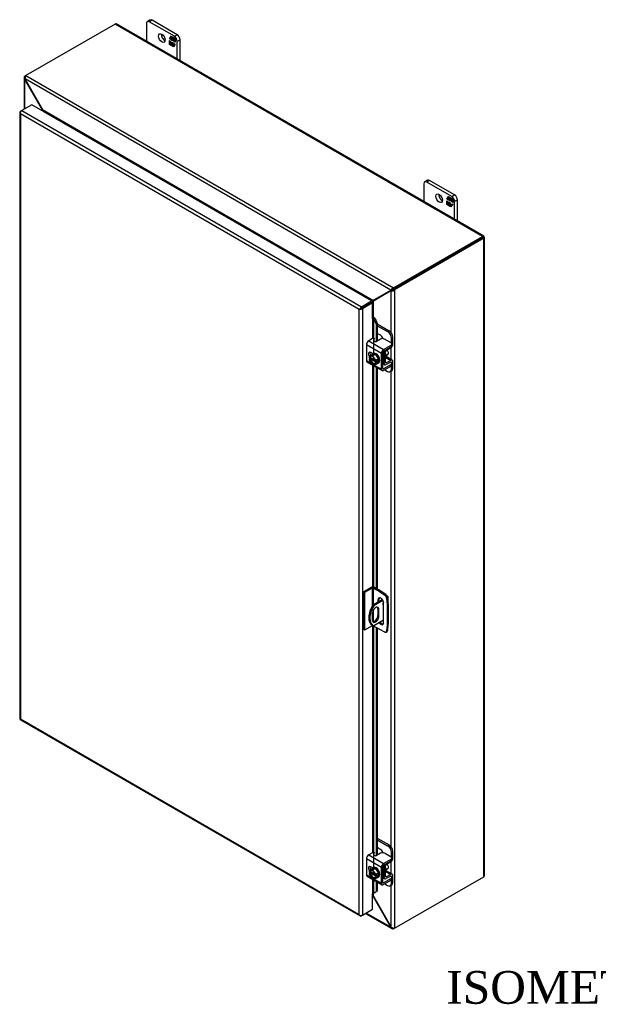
# Model space of a CAD drawing. Header units: inches. Extents: x 6 to 235, y 0 to 156.
# Tile 7 of 8: x 182 to 208, y 111 to 156. Entities that reach past the tile are written whole.
import ezdxf
from ezdxf.enums import TextEntityAlignment as Align

# ---------------------------------------------------------------- set-up
doc = ezdxf.new("R2010")
doc.units = ezdxf.units.IN
doc.header["$MEASUREMENT"] = 0
for name, color, linetype in [('COM40153-1', 7, 'CONTINUOUS'), ('COM40153-2', 7, 'CONTINUOUS'), ('COM42667', 7, 'CONTINUOUS'), ('COM42780', 7, 'CONTINUOUS'), ('COM48434', 7, 'CONTINUOUS'), ('COM71780-20', 7, 'CONTINUOUS'), ('DEFAULT', 7, 'CONTINUOUS'), ('FET07710', 7, 'CONTINUOUS'), ('SCC19011', 7, 'CONTINUOUS'), ('WAF25035', 7, 'CONTINUOUS')]:
    doc.layers.add(name, color=color, linetype=linetype)
doc.styles.add('SEACAD_TIMES_NEW_ROMAN', font='times.ttf')

msp = doc.modelspace()

# ---------------------------------------------------------------- linework, layer by layer
at = {"layer": 'COM40153-1', "color": 7}
for p, q in [((198.58, 129.61), (198.596, 129.601)), ((198.363, 129.437), (197.917, 129.18)), ((197.917, 129.18), (197.968, 129.15)), ((198.39, 129.394), (197.968, 129.15)), ((198.627, 129.251), (198.627, 129.557)), ((197.899, 128.8), (197.899, 128.503)), ((198.157, 129.007), (198.208, 128.978)), ((198.157, 129.007), (198.157, 128.711)), ((198.157, 128.711), (198.208, 128.682)), ((198.208, 128.682), (198.208, 128.978)), ((197.893, 128.274), (197.944, 128.244)), ((198.422, 128.494), (197.968, 128.232))]:
    msp.add_line(p, q, dxfattribs=at)
for centre, major_axis, start_param, end_param in [((198.519, 129.557), (-0.108, 0), 2.529725, 3.926991), ((198.268, 128.923), (0.375, 0.65), 1.508132, 3.141593), ((198.319, 128.894), (0.375, 0.65), 1.508132, 3.204257), ((198.429, 129.264), (-0.0312, -0.0541), 4.139289, 6.283185), ((198.378, 129.293), (0.0313, 0.0541), 4.093609, 5.210881), ((198.429, 129.264), (-0.0312, -0.0541), 0, 0.63978), ((198.053, 128.889), (-0.109, -0.189), 2.356194, 5.497787), ((198.003, 128.622), (0.109, 0.189), 3.37676, 5.497787), ((198.003, 128.918), (-0.109, -0.189), 2.356194, 2.906426), ((198.053, 128.592), (0.109, 0.189), 2.356194, 5.497787)]:
    msp.add_ellipse(centre, major_axis=major_axis, ratio=0.57735, start_param=start_param, end_param=end_param, dxfattribs=at)
at = {"layer": 'COM40153-2', "color": 7}
for p, q in [((197.844, 129.998), (197.497, 129.797)), ((197.497, 129.797), (197.497, 128.062)), ((197.547, 129.768), (197.497, 129.797)), ((197.895, 129.968), (197.547, 129.768)), ((197.547, 129.768), (197.547, 128.032)), ((197.895, 129.968), (197.895, 129.144)), ((197.946, 129.968), (197.946, 129.197)), ((198.24, 129.799), (197.946, 129.968)), ((198.291, 129.828), (197.997, 129.998)), ((198.24, 129.799), (198.291, 129.828)), ((198.24, 129.799), (198.476, 129.639)), ((198.527, 129.668), (198.291, 129.828)), ((198.476, 129.639), (198.527, 129.668)), ((198.157, 129.428), (198.208, 129.457)), ((198.157, 129.428), (198.157, 129.319)), ((198.208, 129.348), (198.208, 129.457)), ((198.422, 128.377), (198.422, 129.275)), ((198.607, 129.529), (198.556, 129.499)), ((198.556, 129.499), (198.577, 129.215)), ((198.577, 129.215), (198.628, 129.244)), ((198.577, 129.215), (198.577, 128.259)), ((198.628, 129.244), (198.607, 129.529)), ((198.628, 129.244), (198.628, 128.288)), ((197.946, 128.955), (197.946, 128.423)), ((197.895, 128.272), (197.895, 128.233)), ((198.577, 128.259), (198.556, 127.998)), ((198.577, 128.259), (198.628, 128.288)), ((198.607, 128.027), (198.628, 128.288)), ((197.547, 128.032), (197.497, 128.062)), ((197.895, 128.233), (197.547, 128.032)), ((197.946, 128.243), (197.946, 128.233)), ((198.24, 128.064), (197.946, 128.233)), ((198.476, 127.951), (198.24, 128.064)), ((198.531, 127.949), (198.582, 127.979)), ((198.556, 127.998), (198.607, 128.027))]:
    msp.add_line(p, q, dxfattribs=at)
for centre, major_axis, start_param, end_param in [((197.921, 129.954), (-0.108, 0), 3.926991, 5.497787), ((197.921, 129.954), (-0.036, 0), 3.926991, 5.497787), ((198.468, 129.541), (0.062, -0.108), 0.872665, 2.268928), ((198.519, 129.571), (-0.063, 0.108), 4.014257, 5.410521), ((198.29, 129.352), (0.094, -0.162), 0.785398, 3.926991), ((198.341, 129.381), (0.094, -0.162), 3.416574, 3.926991), ((198.29, 128.453), (-0.094, 0.162), 1.73559, 3.926991), ((198.341, 128.483), (-0.094, 0.162), 1.73559, 2.866611), ((197.921, 128.219), (0.036, 0), 0.785398, 2.356194), ((198.468, 128.057), (-0.063, 0.108), 2.443461, 3.839724), ((198.519, 128.087), (-0.063, 0.108), 3.141593, 3.839724)]:
    msp.add_ellipse(centre, major_axis=major_axis, ratio=0.57735, start_param=start_param, end_param=end_param, dxfattribs=at)
at = {"layer": 'COM42667', "color": 7}
for p, q in [((197.915, 141.407), (197.734, 141.302)), ((198.276, 141.384), (198.092, 141.278)), ((198.761, 141.206), (198.453, 141.384)), ((198.319, 140.731), (197.633, 141.127)), ((197.633, 141.127), (197.633, 140.399)), ((197.734, 141.302), (198.42, 140.906)), ((198.42, 140.906), (198.761, 141.103)), ((198.42, 140.829), (198.761, 141.026)), ((198.761, 141.026), (198.761, 141.103)), ((198.798, 141.077), (198.798, 141.154)), ((197.921, 140.712), (197.827, 140.766)), ((198.319, 140.003), (198.319, 140.731)), ((198.386, 140.042), (198.386, 140.77)), ((197.633, 140.399), (197.888, 140.252)), ((197.662, 140.334), (198.348, 139.938)), ((197.937, 140.224), (198.319, 140.003)), ((198.42, 140.023), (198.386, 140.042)), ((198.761, 140.22), (198.42, 140.023)), ((198.761, 140.142), (198.42, 139.945)), ((198.745, 140.331), (198.761, 140.322)), ((198.761, 140.142), (198.761, 140.22)), ((198.798, 140.193), (198.798, 140.271)), ((198.319, 117.154), (197.633, 117.55)), ((197.633, 117.55), (197.633, 116.822)), ((197.915, 117.83), (197.734, 117.725)), ((197.734, 117.725), (198.42, 117.329)), ((198.276, 117.806), (198.092, 117.7)), ((198.42, 117.329), (198.761, 117.526)), ((198.42, 117.252), (198.761, 117.449)), ((198.761, 117.628), (198.453, 117.806)), ((198.761, 117.449), (198.761, 117.526)), ((198.798, 117.5), (198.798, 117.577)), ((197.921, 117.134), (197.827, 117.189)), ((198.319, 116.426), (198.319, 117.154)), ((198.386, 116.465), (198.386, 117.193)), ((197.633, 116.822), (197.888, 116.675)), ((197.662, 116.757), (198.348, 116.361)), ((197.937, 116.647), (198.319, 116.426)), ((198.761, 116.642), (198.42, 116.445)), ((198.761, 116.565), (198.42, 116.368)), ((198.745, 116.754), (198.761, 116.744)), ((198.761, 116.565), (198.761, 116.642)), ((198.798, 116.616), (198.798, 116.693)), ((198.42, 116.445), (198.386, 116.465))]:
    msp.add_line(p, q, dxfattribs=at)
for centre, major_axis, start_param, end_param in [((197.957, 141.382), (-0.06, 0), 3.141593, 5.497787), ((198.364, 141.333), (0.125, 0), 0.785398, 2.356194), ((197.734, 141.186), (-0.072, -0.124), 3.926991, 5.497787), ((198.05, 141.302), (0.06, 0), 2.929457, 5.497787), ((198.42, 140.79), (0.072, 0.124), 0.785398, 2.356194), ((198.673, 141.154), (-0.125, 0), 2.356194, 3.926991), ((198.673, 141.077), (-0.125, 0), 2.356194, 3.141593), ((197.827, 140.651), (0.07, -0.122), 2.356194, 4.826451), ((197.894, 140.69), (0.07, -0.122), 3.6401, 4.826451), ((198.42, 140.79), (0.024, 0.0416), 0.785398, 2.356194), ((197.734, 140.458), (0.072, 0.124), 2.356194, 3.141593), ((198.42, 140.062), (0.072, 0.124), 2.356194, 3.926991), ((198.42, 140.062), (0.024, 0.0416), 2.356194, 3.926991), ((198.673, 140.271), (-0.125, 0), 2.356194, 3.926991), ((198.673, 140.193), (-0.125, 0), 2.356194, 3.141593), ((197.734, 117.609), (-0.072, -0.124), 3.926991, 5.497787), ((197.957, 117.805), (-0.06, 0), 3.141593, 5.497787), ((198.05, 117.725), (0.06, 0), 2.929457, 5.497787), ((198.364, 117.755), (0.125, 0), 0.785398, 2.356194), ((198.673, 117.577), (-0.125, 0), 2.356194, 3.926991), ((198.673, 117.5), (-0.125, 0), 2.356194, 3.141593), ((197.827, 117.074), (0.07, -0.122), 2.356194, 4.826451), ((197.894, 117.113), (0.07, -0.122), 3.6401, 4.826451), ((198.42, 117.213), (0.072, 0.124), 0.785398, 2.356194), ((198.42, 117.213), (0.024, 0.0416), 0.785398, 2.356194), ((197.734, 116.881), (0.071, 0.124), 2.356194, 3.141593), ((198.673, 116.693), (-0.125, 0), 2.356194, 3.926991), ((198.673, 116.616), (-0.125, 0), 2.356194, 3.141593), ((198.42, 116.485), (0.071, 0.124), 2.356194, 3.926991), ((198.42, 116.485), (0.024, 0.0416), 2.356194, 3.926991)]:
    msp.add_ellipse(centre, major_axis=major_axis, ratio=0.57735, start_param=start_param, end_param=end_param, dxfattribs=at)
at = {"layer": 'COM42780', "color": 7}
for p, q in [((198.13, 142.077), (198.67, 141.766)), ((198.13, 142), (198.603, 141.727)), ((198.249, 141.574), (198.13, 141.643)), ((198.603, 141.727), (198.67, 141.766)), ((198.847, 141.459), (198.779, 141.421)), ((198.779, 141.192), (198.779, 141.421)), ((198.847, 141.155), (198.847, 141.459)), ((198.543, 140.859), (198.747, 140.981)), ((198.39, 140.792), (198.442, 140.762)), ((198.442, 140.277), (198.442, 140.762)), ((198.509, 140.316), (198.509, 140.801)), ((198.514, 140.544), (198.747, 140.41)), ((198.817, 140.416), (198.533, 140.58)), ((198.386, 140.309), (198.442, 140.277)), ((198.386, 140.261), (198.472, 140.211)), ((198.509, 140.315), (198.543, 140.296)), ((198.746, 140.332), (198.542, 140.218)), ((198.747, 140.41), (198.543, 140.296)), ((198.745, 140.331), (198.779, 140.312)), ((198.779, 140.308), (198.779, 140.312)), ((198.779, 140.008), (198.779, 140.156)), ((198.779, 140.008), (198.847, 140.046)), ((198.847, 140.046), (198.847, 140.35)), ((198.477, 139.978), (198.603, 139.906)), ((198.728, 139.893), (198.795, 139.932)), ((198.13, 118.5), (198.67, 118.188)), ((198.13, 118.423), (198.603, 118.15)), ((198.249, 117.997), (198.13, 118.066)), ((198.603, 118.15), (198.67, 118.188)), ((198.847, 117.882), (198.779, 117.844)), ((198.847, 117.578), (198.847, 117.882)), ((198.779, 117.615), (198.779, 117.844)), ((198.39, 117.215), (198.442, 117.185)), ((198.442, 116.7), (198.442, 117.185)), ((198.509, 116.739), (198.509, 117.224)), ((198.514, 116.967), (198.747, 116.833)), ((198.817, 116.839), (198.533, 117.003)), ((198.543, 117.282), (198.747, 117.404)), ((198.386, 116.732), (198.442, 116.7)), ((198.386, 116.684), (198.472, 116.634)), ((198.509, 116.738), (198.543, 116.719)), ((198.746, 116.754), (198.542, 116.64)), ((198.747, 116.833), (198.543, 116.719)), ((198.745, 116.754), (198.779, 116.734)), ((198.779, 116.731), (198.779, 116.734)), ((198.779, 116.431), (198.779, 116.578)), ((198.847, 116.469), (198.847, 116.773)), ((198.477, 116.401), (198.603, 116.328)), ((198.728, 116.316), (198.795, 116.355)), ((198.779, 116.431), (198.847, 116.469))]:
    msp.add_line(p, q, dxfattribs=at)
for centre, major_axis, start_param, end_param in [((198.249, 141.37), (0.125, -0.217), 1.392108, 2.356194), ((198.603, 141.523), (0.125, -0.217), 0.785398, 2.356194), ((198.67, 141.562), (-0.125, 0.217), 3.926991, 5.497787), ((198.745, 141.097), (-0.071, -0.124), 0.802851, 2.356194), ((198.543, 140.82), (-0.072, -0.124), 4.744903, 5.497787), ((198.543, 140.82), (-0.024, -0.0416), 3.944444, 5.497787), ((198.4, 140.699), (0.097, -0.169), 0.133398, 1.437398), ((198.745, 140.292), (-0.071, -0.124), 2.356194, 3.909538), ((198.543, 140.335), (0.071, 0.124), 2.356194, 3.909538), ((198.543, 140.335), (0.024, 0.0416), 2.356194, 3.909538), ((198.603, 140.11), (-0.125, 0.217), 2.356194, 3.926991), ((198.745, 140.292), (-0.024, -0.0416), 2.356194, 3.909538), ((198.67, 140.149), (-0.125, 0.217), 3.141593, 3.926991), ((198.249, 117.793), (0.125, -0.217), 1.392108, 2.356194), ((198.603, 117.946), (0.125, -0.217), 0.785398, 2.356194), ((198.67, 117.984), (-0.125, 0.217), 3.926991, 5.497787), ((198.745, 117.52), (-0.072, -0.124), 0.802851, 2.356194), ((198.543, 117.243), (-0.071, -0.124), 4.744903, 5.497787), ((198.543, 117.243), (-0.024, -0.0416), 3.944444, 5.497787), ((198.4, 117.122), (0.097, -0.169), 0.133398, 1.437398), ((198.543, 116.758), (0.071, 0.124), 2.356194, 3.909538), ((198.543, 116.758), (0.024, 0.0416), 2.356194, 3.909538), ((198.745, 116.715), (-0.024, -0.0416), 2.356194, 3.909538), ((198.745, 116.715), (-0.071, -0.124), 2.356194, 3.909538), ((198.603, 116.533), (-0.125, 0.217), 2.356194, 3.926991), ((198.67, 116.571), (-0.125, 0.217), 3.141593, 3.926991)]:
    msp.add_ellipse(centre, major_axis=major_axis, ratio=0.57735, start_param=start_param, end_param=end_param, dxfattribs=at)
at = {"layer": 'COM48434', "color": 7}
for p, q in [((186.096, 155.834), (182.006, 153.473)), ((202.964, 146.095), (186.096, 155.834)), ((203.018, 146.1), (186.15, 155.839)), ((181.923, 153.374), (181.923, 151.927)), ((181.955, 153.443), (182.006, 153.473)), ((181.982, 153.427), (181.955, 153.443)), ((181.973, 153.315), (181.955, 153.305)), ((181.955, 151.945), (181.955, 153.305)), ((181.972, 153.281), (181.955, 153.305)), ((181.972, 153.281), (181.985, 153.289)), ((182.774, 151.892), (181.972, 153.281)), ((198.754, 143.626), (181.973, 153.315)), ((181.985, 153.289), (181.973, 153.315)), ((182.787, 151.899), (181.985, 153.289)), ((182.006, 153.473), (198.874, 143.734)), ((182.774, 151.892), (182.787, 151.899)), ((182.774, 151.846), (182.774, 151.892)), ((197.94, 143.15), (182.787, 151.899)), ((182.835, 151.813), (182.834, 151.812)), ((197.842, 143.148), (182.835, 151.813)), ((198.874, 143.734), (202.964, 146.095)), ((198.874, 143.675), (202.964, 146.036)), ((202.964, 146.036), (198.874, 143.675)), ((203.015, 146.007), (198.925, 143.645)), ((203.036, 146.078), (202.964, 146.036)), ((203.036, 146.078), (202.964, 146.036)), ((202.964, 146.036), (203.015, 146.065)), ((202.964, 146.036), (202.964, 146.036)), ((202.964, 146.036), (202.964, 146.036)), ((203.015, 116.73), (203.015, 146.007)), ((203.047, 116.774), (203.047, 146.051)), ((198.743, 143.613), (197.94, 143.15)), ((198.794, 143.643), (197.991, 143.179)), ((198.806, 143.621), (198.004, 143.157)), ((198.743, 143.613), (198.794, 143.643)), ((198.754, 143.626), (198.743, 143.613)), ((198.805, 143.656), (198.754, 143.626)), ((198.755, 143.591), (198.806, 143.621)), ((198.823, 143.624), (198.773, 143.595)), ((198.805, 143.656), (198.794, 143.643)), ((198.798, 143.652), (198.812, 143.659)), ((198.823, 143.624), (198.806, 143.621)), ((198.83, 143.629), (198.816, 143.62)), ((198.874, 143.675), (198.874, 143.734)), ((198.874, 143.675), (198.925, 143.645)), ((198.925, 143.645), (198.925, 114.369)), ((197.841, 143.148), (197.842, 143.148)), ((197.842, 143.148), (197.842, 143.147)), ((197.991, 143.179), (197.94, 143.15)), ((198.755, 143.591), (197.953, 143.128)), ((198.004, 143.157), (197.953, 143.128)), ((198.773, 143.595), (198.755, 143.591)), ((198.773, 141.668), (198.773, 143.595)), ((197.858, 143.069), (197.858, 143.069)), ((197.953, 142.377), (197.953, 143.128)), ((198.773, 140.442), (198.773, 141)), ((198.773, 118.091), (198.773, 139.919)), ((198.773, 116.864), (198.773, 117.423)), ((198.925, 114.369), (203.015, 116.73)), ((198.773, 114.419), (198.773, 116.342)), ((197.94, 115.825), (197.917, 115.839)), ((197.94, 115.825), (197.953, 115.833)), ((197.94, 115.825), (198.743, 114.435)), ((197.953, 115.833), (197.953, 115.961)), ((197.953, 115.833), (198.755, 114.443)), ((197.589, 115.045), (198.798, 114.347)), ((198.754, 114.409), (197.621, 115.063)), ((198.743, 114.435), (198.755, 114.443)), ((198.743, 114.435), (198.754, 114.409)), ((198.773, 114.419), (198.754, 114.409)), ((198.755, 114.443), (198.773, 114.419)), ((198.874, 114.371), (198.874, 114.34)), ((198.925, 114.369), (198.874, 114.34))]:
    msp.add_line(p, q, dxfattribs=at)
for centre, radius, start, end in [((182.016, 153.374), 0.0923, 131.3818, 228.6182), ((182.16, 153.358), 0.192, 143.5515, 192.9586), ((198.931, 143.55), 0.192, 107.0414, 156.4485), ((198.794, 143.786), 0.192, 263.5515, 312.9586), ((198.878, 143.526), 0.148, 91.3268, 119.2753), ((198.751, 143.748), 0.144, 300.272, 329.1259), ((200.634, 138.219), 5.595, 118.0355, 119.6541), ((195.008, 147.961), 5.635, 300.4684, 301.9581), ((198.845, 114.427), 0.0923, 191.3818, 288.6182), ((198.904, 114.56), 0.192, 227.0414, 276.4485)]:
    msp.add_arc(centre, radius, start, end, dxfattribs=at)
for centre, major_axis, ratio, start_param, end_param in [((186.096, 155.746), (-0.054, -0.0935), 0.57735, 3.141593, 3.926991), ((202.964, 146.007), (-0.054, -0.0935), 0.57735, 2.696031, 3.926991), ((202.939, 146.021), (-0.036, -0.0208), 0.000948, 2.356741, 3.927537), ((202.939, 146.021), (-0.036, -0.0207), 0.000948, 2.355648, 3.926445), ((202.939, 146.021), (0.108, 0.062), 0.000948, -0.784852, -0.445015), ((202.939, 146.021), (0.108, 0.062), 0.000948, 0.445015, 0.784852), ((202.939, 146.051), (-0.108, 0), 0.57735, 2.356194, 3.587154), ((202.939, 116.774), (-0.108, 0), 0.57735, 2.356194, 3.141593)]:
    msp.add_ellipse(centre, major_axis=major_axis, ratio=ratio, start_param=start_param, end_param=end_param, dxfattribs=at)
for points, knots in [([(182.774, 151.892), (182.777, 151.882), (182.779, 151.871), (182.782, 151.855), (182.783, 151.848), (182.783, 151.842)], [0, 0, 0, 0, 0.25, 0.25, 0.4064598, 0.4064598, 0.4064598, 0.4064598]), ([(182.835, 151.813), (182.836, 151.813), (182.837, 151.814), (182.838, 151.817), (182.839, 151.818), (182.839, 151.823), (182.838, 151.827), (182.836, 151.834), (182.834, 151.838), (182.83, 151.846), (182.828, 151.85), (182.82, 151.861), (182.814, 151.869), (182.801, 151.884), (182.794, 151.892), (182.787, 151.899)], [0, 0, 0, 0, 0.0625, 0.0625, 0.125, 0.125, 0.25, 0.25, 0.375, 0.375, 0.5, 0.5, 0.75, 0.75, 1, 1, 1, 1]), ([(197.94, 143.15), (197.933, 143.151), (197.925, 143.152), (197.909, 143.154), (197.901, 143.155), (197.888, 143.155), (197.883, 143.155), (197.874, 143.155), (197.87, 143.154), (197.861, 143.154), (197.856, 143.153), (197.85, 143.151), (197.848, 143.151), (197.845, 143.15), (197.843, 143.149), (197.842, 143.148)], [0, 0, 0, 0, 0.25, 0.25, 0.5, 0.5, 0.625, 0.625, 0.75, 0.75, 0.875, 0.875, 0.9375, 0.9375, 1, 1, 1, 1]), ([(197.902, 143.044), (197.903, 143.044), (197.905, 143.045), (197.908, 143.048), (197.909, 143.049), (197.913, 143.054), (197.916, 143.058), (197.922, 143.065), (197.924, 143.069), (197.929, 143.076), (197.931, 143.08), (197.937, 143.092), (197.941, 143.099), (197.948, 143.114), (197.95, 143.121), (197.953, 143.128)], [0, 0, 0, 0, 0.0625, 0.0625, 0.125, 0.125, 0.25, 0.25, 0.375, 0.375, 0.5, 0.5, 0.75, 0.75, 1, 1, 1, 1]), ([(197.953, 115.833), (197.95, 115.842), (197.948, 115.852), (197.941, 115.871), (197.937, 115.88), (197.931, 115.892), (197.929, 115.896), (197.924, 115.904), (197.922, 115.907), (197.918, 115.911), (197.918, 115.912), (197.917, 115.912)], [0, 0, 0, 0, 0.25, 0.25, 0.5, 0.5, 0.625, 0.625, 0.75, 0.75, 0.7782984, 0.7782984, 0.7782984, 0.7782984])]:
    msp.add_open_spline(points, degree=3, knots=knots, dxfattribs=at)
msp.add_open_spline([(197.918, 115.845), (197.926, 115.839), (197.933, 115.832), (197.94, 115.825)], degree=3, dxfattribs=at)
at = {"layer": 'COM71780-20', "color": 7}
for p, q in [((181.73, 151.79), (181.73, 123.979)), ((181.741, 151.763), (181.741, 151.763)), ((181.762, 151.834), (181.813, 151.863)), ((182.279, 152.132), (181.813, 151.863)), ((181.813, 151.863), (197.4, 142.864)), ((197.866, 143.133), (182.279, 152.132)), ((197.298, 142.746), (181.762, 151.716)), ((181.762, 151.716), (181.762, 123.964)), ((197.349, 142.776), (197.298, 142.746)), ((197.298, 114.994), (197.298, 142.746)), ((197.328, 142.764), (197.4, 142.805)), ((197.328, 142.763), (197.4, 142.805)), ((197.4, 142.864), (197.866, 143.133)), ((197.4, 142.805), (197.866, 143.074)), ((197.866, 143.074), (197.4, 142.805)), ((197.917, 143.045), (197.451, 142.776)), ((197.451, 142.776), (197.451, 114.965)), ((197.866, 143.133), (197.866, 143.074)), ((197.917, 143.045), (197.866, 143.074)), ((197.917, 142.33), (197.917, 143.045)), ((197.917, 142.33), (197.917, 141.408)), ((197.946, 142.336), (197.952, 142.378)), ((197.972, 142.299), (198.031, 142.322)), ((197.972, 142.299), (198.071, 142.076)), ((197.972, 140.736), (197.972, 142.299)), ((198.031, 142.322), (198.13, 142.1)), ((198.13, 142.1), (198.071, 142.076)), ((198.071, 142.076), (198.071, 141.27)), ((198.13, 142.1), (198.13, 141.299)), ((197.917, 140.714), (197.917, 140.709)), ((197.917, 140.187), (197.917, 130.016)), ((197.972, 130.009), (197.972, 140.155)), ((198.071, 140.098), (198.071, 129.955)), ((198.13, 140.064), (198.13, 129.921)), ((197.917, 128.239), (197.917, 117.831)), ((197.972, 117.159), (197.972, 128.219)), ((198.071, 128.161), (198.071, 117.693)), ((198.13, 128.127), (198.13, 117.722)), ((181.759, 123.93), (197.346, 114.93)), ((181.762, 123.964), (197.298, 114.994)), ((197.917, 117.137), (197.917, 117.132)), ((197.917, 116.61), (197.917, 115.949)), ((197.972, 115.975), (197.972, 116.578)), ((198.071, 116.521), (198.071, 116.034)), ((198.13, 116.058), (198.031, 115.999)), ((198.13, 116.058), (198.071, 116.034)), ((198.13, 116.487), (198.13, 116.058)), ((197.917, 115.234), (197.917, 115.949)), ((198.071, 116.034), (197.972, 115.975)), ((197.972, 115.975), (198.031, 115.999)), ((197.451, 114.965), (197.917, 115.234)), ((197.328, 114.953), (197.328, 114.953)), ((197.451, 114.965), (197.4, 114.936))]:
    msp.add_line(p, q, dxfattribs=at)
for centre, radius, start, end in [((197.867, 142.254), 0.114, 23.2734, 46.5882), ((197.899, 142.218), 0.169, 38.3968, 71.6578), ((198.219, 115.624), 0.429, 125.2045, 129.639), ((198.016, 115.898), 0.088, 117.4412, 127.5015)]:
    msp.add_arc(centre, radius, start, end, dxfattribs=at)
for centre, major_axis, ratio, start_param, end_param in [((181.838, 151.79), (0.108, 0), 0.57735, 2.356194, 3.587154), ((181.813, 151.775), (0.054, 0.0935), 0.57735, 0.785398, 2.016358), ((181.838, 151.76), (-0.076, 0.132), 0.577982, 1.231508, 1.571345), ((181.838, 151.76), (-0.076, 0.132), 0.577982, 1.230411, 1.570248), ((197.375, 142.79), (-0.108, -0.062), 0.000948, -1.124689, -0.784852), ((197.375, 142.79), (-0.108, -0.062), 0.000948, 0.784852, 1.124689), ((197.4, 142.776), (0.054, 0.0935), 0.57735, 0.785398, 2.016358), ((197.375, 142.82), (0.108, 0), 0.57735, 4.266828, 5.497787), ((197.375, 142.79), (0.036, 0.0208), 0.000948, 0.785944, 2.356741), ((197.375, 142.79), (0.036, 0.0207), 0.000948, 3.926445, 5.497241), ((197.942, 142.316), (0.108, 0), 0.57735, 1.48353, 1.808737), ((197.942, 142.316), (0.036, 0), 0.57735, 1.48353, 2.356194), ((181.838, 123.979), (0.108, 0), 0.57735, 3.141593, 3.587154), ((181.838, 124.009), (-0.108, -0.062), 0.000948, 0.445015, 0.784852), ((181.838, 124.009), (-0.108, -0.062), 0.000948, -0.784852, -0.445015), ((181.813, 124.023), (0.054, 0.0935), 0.57735, 2.696031, 3.141593), ((197.942, 115.934), (-0.036, 0), 0.57735, 4.625123, 5.497787), ((197.375, 115.039), (0.076, -0.132), 0.577982, 4.712938, 5.052774), ((197.375, 115.039), (0.076, -0.132), 0.577982, 4.71184, 5.051677), ((197.375, 115.009), (0.108, 0), 0.57735, 4.266828, 5.497787), ((197.4, 115.024), (0.054, 0.0935), 0.57735, 2.696031, 3.926991)]:
    msp.add_ellipse(centre, major_axis=major_axis, ratio=ratio, start_param=start_param, end_param=end_param, dxfattribs=at)
at = {"layer": 'FET07710', "color": 7}
for p, q in [((187.535, 155.856), (187.535, 155.039)), ((187.706, 156.019), (187.574, 155.942)), ((187.8, 156.009), (187.668, 155.933)), ((188.817, 155.27), (187.668, 155.933)), ((188.949, 155.346), (187.8, 156.009)), ((188.817, 155.27), (188.949, 155.346)), ((188.589, 155.152), (188.675, 155.275)), ((188.603, 155.16), (188.589, 155.152)), ((188.634, 155.126), (188.589, 155.152)), ((188.589, 154.899), (188.589, 155.073)), ((188.589, 155.073), (188.634, 155.046)), ((188.603, 154.907), (188.589, 154.899)), ((188.666, 154.855), (188.589, 154.899)), ((188.603, 155.16), (188.634, 155.205)), ((188.634, 155.142), (188.603, 155.16)), ((188.603, 154.907), (188.603, 155.064)), ((188.674, 154.866), (188.603, 154.907)), ((188.648, 155.22), (188.634, 155.212)), ((188.704, 155.172), (188.634, 155.212)), ((188.634, 155.212), (188.634, 155.126)), ((188.634, 155.046), (188.634, 154.96)), ((188.634, 154.96), (188.704, 154.92)), ((188.643, 155.217), (188.681, 155.272)), ((188.718, 155.18), (188.648, 155.22)), ((188.697, 154.9), (188.666, 154.855)), ((188.675, 155.275), (188.752, 155.231)), ((188.711, 154.908), (188.697, 154.9)), ((188.697, 154.837), (188.697, 154.9)), ((188.718, 155.18), (188.704, 155.172)), ((188.704, 155.086), (188.704, 155.172)), ((188.718, 155.094), (188.704, 155.086)), ((188.746, 155.061), (188.704, 155.086)), ((188.704, 154.92), (188.704, 155.006)), ((188.704, 155.006), (188.746, 154.982)), ((188.718, 154.928), (188.704, 154.92)), ((188.711, 154.845), (188.711, 154.908)), ((188.718, 155.094), (188.718, 155.18)), ((188.746, 155.078), (188.718, 155.094)), ((188.718, 154.928), (188.718, 154.998)), ((188.76, 155.156), (188.746, 155.148)), ((188.815, 155.108), (188.746, 155.148)), ((188.746, 155.148), (188.746, 155.061)), ((188.746, 154.982), (188.746, 154.895)), ((188.746, 154.895), (188.815, 154.855)), ((188.752, 155.231), (188.752, 155.167)), ((188.752, 155.167), (188.784, 155.213)), ((188.766, 155.176), (188.752, 155.167)), ((188.83, 155.116), (188.76, 155.156)), ((188.766, 155.176), (188.79, 155.209)), ((188.861, 154.915), (188.774, 154.792)), ((188.784, 155.213), (188.861, 155.168)), ((188.83, 155.116), (188.815, 155.108)), ((188.815, 155.021), (188.815, 155.108)), ((188.83, 155.029), (188.815, 155.021)), ((188.861, 154.995), (188.815, 155.021)), ((188.815, 154.855), (188.815, 154.942)), ((188.815, 154.942), (188.861, 154.915)), ((188.83, 155.029), (188.83, 155.116)), ((188.861, 155.011), (188.83, 155.029)), ((188.83, 154.87), (188.83, 154.933)), ((188.861, 155.168), (188.861, 154.995)), ((189.082, 155.116), (188.949, 155.04)), ((188.949, 154.223), (188.949, 155.04)), ((189.082, 154.146), (189.082, 155.116)), ((188.711, 154.845), (188.697, 154.837)), ((188.774, 154.792), (188.697, 154.837)), ((188.783, 154.804), (188.711, 154.845)), ((188.821, 154.858), (188.815, 154.855)), ((200.434, 148.67), (200.302, 148.594)), ((200.528, 148.661), (200.396, 148.584)), ((201.545, 147.921), (200.396, 148.584)), ((201.677, 147.997), (200.528, 148.661)), ((200.263, 148.508), (200.263, 147.691)), ((201.316, 147.804), (201.403, 147.927)), ((201.331, 147.812), (201.316, 147.804)), ((201.362, 147.777), (201.316, 147.804)), ((201.316, 147.551), (201.316, 147.724)), ((201.316, 147.724), (201.362, 147.698)), ((201.331, 147.812), (201.362, 147.857)), ((201.362, 147.794), (201.331, 147.812)), ((201.331, 147.559), (201.331, 147.716)), ((201.376, 147.872), (201.362, 147.864)), ((201.432, 147.824), (201.362, 147.864)), ((201.362, 147.864), (201.362, 147.777)), ((201.362, 147.698), (201.362, 147.611)), ((201.371, 147.869), (201.409, 147.923)), ((201.446, 147.832), (201.376, 147.872)), ((201.403, 147.927), (201.48, 147.882)), ((201.446, 147.832), (201.432, 147.824)), ((201.432, 147.737), (201.432, 147.824)), ((201.446, 147.745), (201.432, 147.737)), ((201.474, 147.713), (201.432, 147.737)), ((201.446, 147.745), (201.446, 147.832)), ((201.474, 147.729), (201.446, 147.745)), ((201.488, 147.807), (201.474, 147.799)), ((201.543, 147.759), (201.474, 147.799)), ((201.474, 147.799), (201.474, 147.713)), ((201.48, 147.882), (201.48, 147.819)), ((201.48, 147.819), (201.512, 147.864)), ((201.494, 147.827), (201.48, 147.819)), ((201.557, 147.767), (201.488, 147.807)), ((201.494, 147.827), (201.518, 147.861)), ((201.512, 147.864), (201.589, 147.82)), ((201.557, 147.767), (201.543, 147.759)), ((201.543, 147.673), (201.543, 147.759)), ((201.557, 147.681), (201.543, 147.673)), ((201.589, 147.646), (201.543, 147.673)), ((201.545, 147.921), (201.677, 147.997)), ((201.557, 147.681), (201.557, 147.767)), ((201.589, 147.663), (201.557, 147.681)), ((201.589, 147.82), (201.589, 147.646)), ((201.81, 147.768), (201.677, 147.691)), ((201.677, 146.874), (201.677, 147.691)), ((201.81, 146.798), (201.81, 147.768)), ((201.331, 147.559), (201.316, 147.551)), ((201.393, 147.506), (201.316, 147.551)), ((201.402, 147.518), (201.331, 147.559)), ((201.362, 147.611), (201.432, 147.571)), ((201.425, 147.551), (201.393, 147.506)), ((201.439, 147.56), (201.425, 147.551)), ((201.425, 147.488), (201.425, 147.551)), ((201.439, 147.496), (201.425, 147.488)), ((201.502, 147.444), (201.425, 147.488)), ((201.432, 147.571), (201.432, 147.658)), ((201.432, 147.658), (201.474, 147.633)), ((201.446, 147.579), (201.432, 147.571)), ((201.439, 147.496), (201.439, 147.56)), ((201.51, 147.455), (201.439, 147.496)), ((201.446, 147.579), (201.446, 147.65)), ((201.474, 147.633), (201.474, 147.547)), ((201.474, 147.547), (201.543, 147.507)), ((201.589, 147.567), (201.502, 147.444)), ((201.543, 147.507), (201.543, 147.593)), ((201.543, 147.593), (201.589, 147.567)), ((201.549, 147.51), (201.543, 147.507)), ((201.557, 147.522), (201.557, 147.585))]:
    msp.add_line(p, q, dxfattribs=at)
for centre, major_axis, start_param, end_param in [((187.668, 155.78), (0.094, -0.162), 2.356194, 3.926991), ((187.8, 155.856), (0.094, -0.162), 2.356194, 3.141593), ((188.375, 155.269), (-0.109, 0.189), 0.649107, 2.492486), ((188.949, 155.193), (-0.094, 0.162), 3.926991, 5.497787), ((188.817, 155.116), (0.094, -0.162), 0.785398, 2.356194), ((200.396, 148.431), (0.094, -0.162), 2.356194, 3.926991), ((200.528, 148.508), (0.094, -0.162), 2.356194, 3.141593), ((201.102, 147.921), (-0.109, 0.189), 0.649107, 2.492486), ((201.545, 147.768), (0.094, -0.162), 0.785398, 2.356194), ((201.677, 147.844), (-0.094, 0.162), 3.926991, 5.497787)]:
    msp.add_ellipse(centre, major_axis=major_axis, ratio=0.57735, start_param=start_param, end_param=end_param, dxfattribs=at)
for centre in [(188.242, 155.193), (200.97, 147.845)]:
    msp.add_ellipse(centre, major_axis=(-0.109, 0.189), ratio=0.57735, dxfattribs=at)
at = {"layer": 'SCC19011', "color": 7}
for p, q in [((197.76, 140.594), (197.888, 140.668)), ((197.912, 140.614), (197.76, 140.594)), ((197.76, 140.594), (197.76, 140.533)), ((197.775, 140.525), (197.76, 140.533)), ((197.827, 140.516), (197.76, 140.478)), ((197.76, 140.478), (197.76, 140.416)), ((197.76, 140.478), (197.775, 140.469)), ((197.81, 140.537), (197.789, 140.525)), ((197.789, 140.469), (197.81, 140.481)), ((198.044, 140.402), (197.81, 140.537)), ((197.81, 140.481), (198.071, 140.331)), ((197.827, 140.527), (197.827, 140.516)), ((197.827, 140.516), (198.047, 140.39)), ((198.04, 140.688), (197.888, 140.668)), ((197.912, 140.614), (198.04, 140.688)), ((198.064, 140.419), (197.912, 140.614)), ((198.192, 140.493), (198.04, 140.688)), ((198.064, 140.419), (198.192, 140.493)), ((198.192, 140.315), (198.192, 140.493)), ((198.537, 140.637), (198.619, 140.685)), ((197.76, 140.416), (197.912, 140.221)), ((197.912, 140.221), (198.064, 140.241)), ((198.064, 140.358), (198.05, 140.366)), ((198.071, 140.331), (198.05, 140.319)), ((198.05, 140.31), (198.064, 140.302)), ((198.064, 140.358), (198.064, 140.419)), ((198.131, 140.396), (198.064, 140.358)), ((198.131, 140.341), (198.064, 140.302)), ((198.064, 140.241), (198.192, 140.315)), ((198.064, 140.241), (198.064, 140.302)), ((198.083, 140.369), (198.131, 140.341)), ((198.131, 140.341), (198.131, 140.396)), ((197.76, 117.017), (197.888, 117.091)), ((197.912, 117.037), (197.76, 117.017)), ((197.76, 117.017), (197.76, 116.956)), ((197.775, 116.948), (197.76, 116.956)), ((197.81, 116.96), (197.789, 116.948)), ((198.044, 116.825), (197.81, 116.96)), ((198.04, 117.111), (197.888, 117.091)), ((197.912, 117.037), (198.04, 117.111)), ((198.064, 116.842), (197.912, 117.037)), ((198.192, 116.915), (198.04, 117.111)), ((198.537, 117.06), (198.619, 117.108)), ((197.827, 116.939), (197.76, 116.9)), ((197.76, 116.9), (197.76, 116.839)), ((197.76, 116.9), (197.775, 116.892)), ((197.76, 116.839), (197.912, 116.644)), ((197.789, 116.892), (197.81, 116.904)), ((197.81, 116.904), (198.071, 116.754)), ((197.827, 116.95), (197.827, 116.939)), ((197.827, 116.939), (198.047, 116.812)), ((197.912, 116.644), (198.064, 116.664)), ((198.064, 116.78), (198.05, 116.789)), ((198.071, 116.754), (198.05, 116.741)), ((198.05, 116.733), (198.064, 116.725)), ((198.064, 116.842), (198.192, 116.915)), ((198.064, 116.78), (198.064, 116.842)), ((198.131, 116.819), (198.064, 116.78)), ((198.131, 116.764), (198.064, 116.725)), ((198.064, 116.664), (198.192, 116.738)), ((198.064, 116.664), (198.064, 116.725)), ((198.083, 116.791), (198.131, 116.764)), ((198.131, 116.764), (198.131, 116.819)), ((198.192, 116.738), (198.192, 116.915))]:
    msp.add_line(p, q, dxfattribs=at)
for centre, radius, start, end in [((198.08, 140.517), 0.311, 187.796, 236.9724), ((197.782, 140.539), 0.0158, 242.8525, 296.623), ((197.782, 140.483), 0.0158, 242.8527, 296.6228), ((198.08, 116.94), 0.311, 187.796, 236.9724), ((197.782, 116.962), 0.0158, 242.8525, 296.623), ((197.782, 116.906), 0.0158, 242.8527, 296.6228)]:
    msp.add_arc(centre, radius, start, end, dxfattribs=at)
for centre, major_axis, start_param, end_param in [((197.912, 140.418), (0.099, -0.171), 0.958412, 3.753977), ((197.912, 140.418), (-0.099, 0.171), 0.958412, 3.753977), ((197.919, 140.422), (0.094, -0.162), 3.141593, 3.744649), ((197.919, 140.422), (-0.094, 0.162), 0.96774, 3.694684), ((197.94, 140.434), (0.094, -0.162), 3.254972, 3.744649), ((197.94, 140.434), (-0.094, 0.162), 0.96774, 3.028213), ((198.558, 140.79), (0.061, -0.106), 0, 2.159159), ((197.912, 116.84), (0.099, -0.171), 0.958412, 3.753977), ((197.919, 116.845), (0.094, -0.162), 3.141593, 3.744649), ((197.94, 116.857), (0.094, -0.162), 3.254972, 3.744649), ((198.558, 117.213), (0.061, -0.106), 0, 2.159159), ((197.912, 116.84), (-0.099, 0.171), 0.958412, 3.753977), ((197.919, 116.845), (-0.094, 0.162), 0.96774, 3.694684), ((197.94, 116.857), (-0.094, 0.162), 0.96774, 3.028213)]:
    msp.add_ellipse(centre, major_axis=major_axis, ratio=0.57735, start_param=start_param, end_param=end_param, dxfattribs=at)
for points, knots in [([(198.05, 140.366), (198.048, 140.367), (198.047, 140.369), (198.047, 140.371), (198.047, 140.372), (198.048, 140.373)], [0, 0, 0, 0, 0.5, 0.5, 0.7956866, 0.7956866, 0.7956866, 0.7956866]), ([(198.05, 140.319), (198.048, 140.318), (198.047, 140.316), (198.047, 140.313), (198.048, 140.311), (198.05, 140.31)], [0, 0, 0, 0, 0.5, 0.5, 1, 1, 1, 1]), ([(198.05, 116.789), (198.048, 116.79), (198.047, 116.791), (198.047, 116.794), (198.047, 116.795), (198.048, 116.795)], [0, 0, 0, 0, 0.5, 0.5, 0.7956866, 0.7956866, 0.7956866, 0.7956866]), ([(198.05, 116.741), (198.048, 116.74), (198.047, 116.739), (198.047, 116.736), (198.048, 116.734), (198.05, 116.733)], [0, 0, 0, 0, 0.5, 0.5, 1, 1, 1, 1])]:
    msp.add_open_spline(points, degree=3, knots=knots, dxfattribs=at)
at = {"layer": 'WAF25035', "color": 7}
for p, q in [((197.947, 140.726), (197.915, 140.708)), ((198.165, 140.275), (198.197, 140.293)), ((197.947, 117.149), (197.915, 117.131)), ((198.165, 116.698), (198.197, 116.716))]:
    msp.add_line(p, q, dxfattribs=at)
for centre, start_param, end_param in [((198.04, 140.491), 0, 0.412589), ((198.04, 140.491), 2.729004, 6.283185), ((198.072, 140.51), 3.141593, 6.283185), ((198.04, 116.914), 0, 0.412589), ((198.04, 116.914), 2.729004, 6.283185), ((198.072, 116.933), 3.141593, 6.283185)]:
    msp.add_ellipse(centre, major_axis=(-0.125, 0.217), ratio=0.57735, start_param=start_param, end_param=end_param, dxfattribs=at)

# ---------------------------------------------------------------- texts
at = {"layer": 'DEFAULT', "color": 7, "style": 'SEACAD_TIMES_NEW_ROMAN'}
msp.add_text('ISOMETRIC VIEWS', height=1.5, dxfattribs=at).set_placement((201.299, 112.403), align=Align.TOP_LEFT)

doc.saveas('drawing.dxf')
